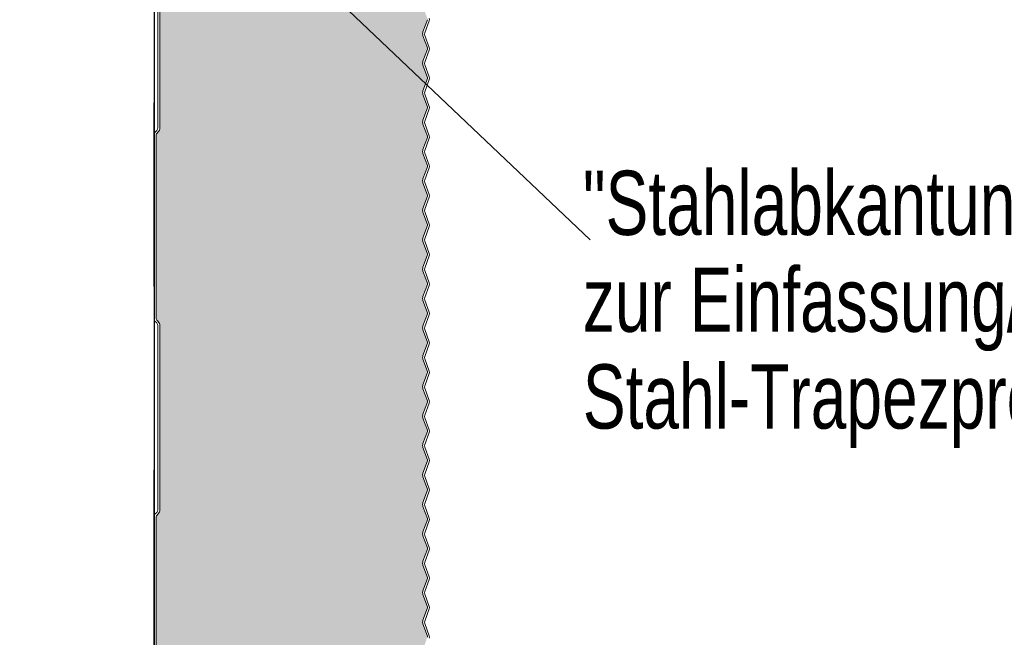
# Model space of a CAD drawing. Header units: metres. Extents: x 1316.5 to 1415.3, y -94.1 to -52.
# Tile 25 of 256: x 1332.418 to 1332.955, y -56.428 to -56.092. Entities that reach past the tile are written whole.
import ezdxf

# ---------------------------------------------------------------- set-up
doc = ezdxf.new("R2010")
doc.units = ezdxf.units.M
doc.header["$PDMODE"] = 65
doc.linetypes.add('AUSGEZOGEN', pattern=[0])
doc.linetypes.add('STRICHPUNKT2_S5', pattern=[0.1, 0.07, -0.01, 0.01, -0.01])
for name, color, linetype, lineweight in [('XR$8$Achsen', 4, 'AUSGEZOGEN', 13), ('XR$8$Dach', 3, 'AUSGEZOGEN', 18), ('XR$8$Dichtband', 251, 'AUSGEZOGEN', 13), ('XR$8$L035', 4, 'AUSGEZOGEN', 13), ('XR$8$Maßlinie 1_50', 7, 'AUSGEZOGEN', 25), ('XR$8$Möblierung', 4, 'AUSGEZOGEN', 13), ('XR$8$Text 1_100', 3, 'AUSGEZOGEN', 18), ('XR$8$Wand', 1, 'AUSGEZOGEN', 50)]:
    doc.layers.add(name, color=color, linetype=linetype, lineweight=lineweight)
doc.styles.add('ARIAL', font='arial.ttf')
doc.dimstyles.new('DIMSTYLE_4', dxfattribs={"dimtxt": 0.04, "dimasz": 0.03, "dimexe": 0, "dimexo": 1e-06, "dimgap": 0.02, "dimtad": 2, "dimdec": 1, "dimlfac": 100, "dimrnd": 0.5, "dimzin": 4, "dimdsep": 46, "dimtxsty": 'ARIAL', "dimblk1": 'ALL_ML_KREIS', "dimblk2": 'ALL_ML_KREIS', "dimsah": 1, "dimcen": 0, "dimse1": 1, "dimse2": 1, "dimclrd": 7, "dimclre": 7, "dimclrt": 7, "dimadec": 0, "dimazin": 0, "dimtfac": 1, "dimtdec": 0, "dimtix": 1, "dimtmove": 2, "dimatfit": 3, "dimfxl": 0, "dimtzin": 0, "dimlwd": 0, "dimlwe": 25, "dimarcsym": 0})

# ---------------------------------------------------------------- blocks, each defined once
blk = doc.blocks.new('COMPLEXOBJECT_108')
at = {"layer": 'XR$8$Möblierung', "linetype": 'AUSGEZOGEN', "lineweight": 25, "true_color": 0xf0e39c, "transparency": 33554687}
blk.add_hatch(color=41, dxfattribs=at).paths.add_polyline_path([(1332.63813, -56.62927), (1332.63933, -56.63255), (1332.63933, -56.63989), (1332.63813, -56.64317), (1332.63805, -56.64348), (1332.63799, -56.64374), (1332.63797, -56.64437), (1332.63806, -56.64502), (1332.63813, -56.64529), (1332.63933, -56.64857), (1332.63933, -56.65591), (1332.63813, -56.65919), (1332.63804, -56.65953), (1332.63799, -56.65977), (1332.63797, -56.65996), (1332.63796, -56.66019), (1332.63798, -56.66063), (1332.63804, -56.66101), (1332.63803, -56.66101), (1332.64055, -56.66795), (1332.64055, -56.66856), (1332.63813, -56.67521), (1332.63813, -56.67732), (1332.64055, -56.68397), (1332.64055, -56.68458), (1332.63813, -56.69122), (1332.63813, -56.69334), (1332.64055, -56.69998), (1332.64055, -56.7006), (1332.63813, -56.70724), (1332.63813, -56.70936), (1332.64055, -56.716), (1332.64055, -56.71662), (1332.63813, -56.72326), (1332.63813, -56.72538), (1332.64055, -56.73202), (1332.64055, -56.73263), (1332.63813, -56.73927), (1332.63813, -56.74139), (1332.64055, -56.74804), (1332.64055, -56.74865), (1332.63813, -56.75529), (1332.63813, -56.75741), (1332.64055, -56.76405), (1332.64055, -56.76467), (1332.63813, -56.77131), (1332.63813, -56.77343), (1332.64055, -56.78007), (1332.64055, -56.78069), (1332.63813, -56.78733), (1332.63813, -56.78944), (1332.64055, -56.79609), (1332.64055, -56.7967), (1332.63813, -56.80334), (1332.63813, -56.80546), (1332.64055, -56.8121), (1332.64055, -56.81272), (1332.63813, -56.81936), (1332.63813, -56.82148), (1332.64055, -56.82812), (1332.64055, -56.82874), (1332.63813, -56.83538), (1332.63813, -56.8375), (1332.64055, -56.84414), (1332.64055, -56.84475), (1332.63813, -56.8514), (1332.63813, -56.85351), (1332.64055, -56.86016), (1332.64055, -56.86077), (1332.63813, -56.86741), (1332.63813, -56.86953), (1332.64055, -56.87617), (1332.64055, -56.87679), (1332.63813, -56.88343), (1332.63813, -56.88555), (1332.63992, -56.89045), (1332.4948, -56.89045), (1332.4948, -56.88252), (1332.4939, -56.88033), (1332.49307, -56.8795), (1332.4928, -56.87886), (1332.4928, -56.77852), (1332.49307, -56.77788), (1332.4939, -56.77705), (1332.4948, -56.77486), (1332.4948, -56.67452), (1332.4939, -56.67233), (1332.49307, -56.6715), (1332.4928, -56.67086), (1332.4928, -56.66101), (1332.4928, -56.57052), (1332.49307, -56.56988), (1332.4939, -56.56905), (1332.4948, -56.56686), (1332.4948, -56.46652), (1332.4939, -56.46433), (1332.49307, -56.4635), (1332.4928, -56.46286), (1332.4928, -56.36252), (1332.49307, -56.36188), (1332.4939, -56.36105), (1332.4948, -56.35886), (1332.4948, -56.25852), (1332.4939, -56.25633), (1332.49307, -56.2555), (1332.4928, -56.25486), (1332.4928, -56.15452), (1332.49307, -56.15388), (1332.4939, -56.15305), (1332.4948, -56.15086), (1332.4948, -56.05052), (1332.4939, -56.04833), (1332.49307, -56.0475), (1332.4928, -56.04686), (1332.4928, -55.94682), (1332.49286, -55.94608), (1332.49307, -55.94532), (1332.49343, -55.94441), (1332.49374, -55.944), (1332.49424, -55.94335), (1332.49525, -55.94257), (1332.49643, -55.94208), (1332.4977, -55.94192), (1332.5027, -55.94192), (1332.50402, -55.94174), (1332.50525, -55.94123), (1332.50631, -55.94042), (1332.50712, -55.93937), (1332.50763, -55.93814), (1332.5078, -55.93682), (1332.5078, -55.91749), (1332.50916, -55.9141), (1332.51239, -55.91074), (1332.51334, -55.90973), (1332.51262, -55.91049), (1332.51292, -55.91007), (1332.5132, -55.90967), (1332.51339, -55.90921), (1332.51364, -55.90847), (1332.51379, -55.9076), (1332.5138, -55.90721), (1332.5138, -55.88451), (1332.51954, -55.88431), (1332.5238, -55.90847), (1332.52488, -55.90828), (1332.52339, -55.89983), (1332.52308, -55.89807), (1332.52332, -55.89879), (1332.52332, -55.89882), (1332.52342, -55.89912), (1332.52373, -55.89945), (1332.52388, -55.89953), (1332.52402, -55.89958), (1332.5242, -55.89961), (1332.52445, -55.89961), (1332.52447, -55.8996), (1332.5248, -55.89953), (1332.52504, -55.8994), (1332.52515, -55.89932), (1332.52527, -55.89918), (1332.52534, -55.89907), (1332.52539, -55.89894), (1332.52543, -55.89881), (1332.52546, -55.89863), (1332.52544, -55.89352), (1332.52386, -55.88458), (1332.61504, -55.88458), (1332.61261, -55.8984), (1332.61369, -55.89859), (1332.61656, -55.88231), (1332.61712, -55.88104), (1332.61819, -55.88018), (1332.61937, -55.87995), (1332.61941, -55.87991), (1332.61944, -55.87993), (1332.61954, -55.87991), (1332.62087, -55.8803), (1332.62186, -55.88125), (1332.62231, -55.88256), (1332.62373, -55.89882), (1332.62373, -55.93282), (1332.62387, -55.9342), (1332.62427, -55.93553), (1332.62493, -55.93676), (1332.62581, -55.93784), (1332.62689, -55.93872), (1332.62811, -55.93937), (1332.62945, -55.93978), (1332.63083, -55.93991), (1332.63383, -55.93991), (1332.63518, -55.94005), (1332.63647, -55.94044), (1332.63766, -55.94108), (1332.63871, -55.94194), (1332.63957, -55.94298), (1332.64021, -55.94417), (1332.6406, -55.94547), (1332.64073, -55.94682), (1332.64073, -55.94713), (1332.64068, -55.94743), (1332.63924, -55.9514), (1332.63813, -55.95443), (1332.63813, -55.95655), (1332.64055, -55.96319), (1332.64055, -55.9638), (1332.63813, -55.97044), (1332.63813, -55.97256), (1332.64055, -55.9792), (1332.64055, -55.97982), (1332.63813, -55.98646), (1332.63813, -55.98858), (1332.64055, -55.99522), (1332.64055, -55.99584), (1332.63813, -56.00248), (1332.63813, -56.0046), (1332.64055, -56.01124), (1332.64055, -56.01185), (1332.63813, -56.0185), (1332.63813, -56.02061), (1332.64055, -56.02726), (1332.64055, -56.02787), (1332.63813, -56.03451), (1332.63813, -56.03663), (1332.64055, -56.04327), (1332.64055, -56.04389), (1332.63813, -56.05053), (1332.63813, -56.05265), (1332.64055, -56.05929), (1332.64055, -56.05991), (1332.63813, -56.06655), (1332.63813, -56.06867), (1332.64055, -56.07531), (1332.64055, -56.07592), (1332.63813, -56.08257), (1332.63813, -56.08468), (1332.64055, -56.09133), (1332.64055, -56.09194), (1332.63813, -56.09858), (1332.63813, -56.1007), (1332.64055, -56.10734), (1332.64055, -56.10796), (1332.63813, -56.1146), (1332.63813, -56.11672), (1332.64055, -56.12336), (1332.64055, -56.12398), (1332.63813, -56.13062), (1332.63813, -56.13274), (1332.64055, -56.13938), (1332.64055, -56.13999), (1332.63813, -56.14663), (1332.63813, -56.14875), (1332.64055, -56.1554), (1332.64055, -56.15601), (1332.63813, -56.16265), (1332.63813, -56.16477), (1332.64055, -56.17141), (1332.64055, -56.17203), (1332.63813, -56.17867), (1332.63813, -56.18079), (1332.64055, -56.18743), (1332.64055, -56.18804), (1332.63813, -56.19469), (1332.63813, -56.1968), (1332.64055, -56.20345), (1332.64055, -56.20406), (1332.63813, -56.2107), (1332.63813, -56.21282), (1332.64055, -56.21946), (1332.64055, -56.22008), (1332.63813, -56.22672), (1332.63813, -56.22884), (1332.64055, -56.23548), (1332.64055, -56.2361), (1332.63813, -56.24274), (1332.63813, -56.24486), (1332.64055, -56.2515), (1332.64055, -56.25211), (1332.63813, -56.25876), (1332.63813, -56.26087), (1332.64055, -56.26752), (1332.64055, -56.26813), (1332.63813, -56.27477), (1332.63813, -56.27689), (1332.64055, -56.28353), (1332.64055, -56.28415), (1332.63813, -56.29079), (1332.63813, -56.29291), (1332.64055, -56.29955), (1332.64055, -56.30017), (1332.63813, -56.30681), (1332.63813, -56.30893), (1332.64055, -56.31557), (1332.64055, -56.31618), (1332.63813, -56.32282), (1332.63813, -56.32494), (1332.64055, -56.33159), (1332.64055, -56.3322), (1332.63813, -56.33884), (1332.63813, -56.34096), (1332.64055, -56.3476), (1332.64055, -56.34822), (1332.63813, -56.35486), (1332.63813, -56.35698), (1332.64055, -56.36362), (1332.64055, -56.36424), (1332.63813, -56.37088), (1332.63813, -56.373), (1332.64055, -56.37964), (1332.64055, -56.38025), (1332.63813, -56.38689), (1332.63813, -56.38901), (1332.64055, -56.39565), (1332.64055, -56.39627), (1332.63813, -56.40291), (1332.63813, -56.40503), (1332.64055, -56.41167), (1332.64055, -56.41229), (1332.63813, -56.41893), (1332.63813, -56.42105), (1332.64055, -56.42769), (1332.64055, -56.4283), (1332.63813, -56.43495), (1332.63813, -56.43706), (1332.64055, -56.44371), (1332.64055, -56.44432), (1332.63813, -56.45096), (1332.63813, -56.45308), (1332.64055, -56.45972), (1332.64055, -56.46034), (1332.63813, -56.46698), (1332.63813, -56.4691), (1332.64055, -56.47574), (1332.64055, -56.47636), (1332.63813, -56.483), (1332.63813, -56.48512), (1332.64055, -56.49176), (1332.64055, -56.49237), (1332.63813, -56.49902), (1332.63813, -56.50113), (1332.64055, -56.50778), (1332.64055, -56.50839), (1332.63813, -56.51503), (1332.63813, -56.51715), (1332.64055, -56.52379), (1332.64055, -56.52441), (1332.63813, -56.53105), (1332.63813, -56.53317), (1332.64055, -56.53981), (1332.64055, -56.54043), (1332.63813, -56.54707), (1332.63813, -56.54919), (1332.64055, -56.55583), (1332.64055, -56.55644), (1332.63813, -56.56308), (1332.63813, -56.5652), (1332.64055, -56.57185), (1332.64055, -56.57246), (1332.63813, -56.5791), (1332.63813, -56.58122), (1332.64055, -56.58786), (1332.64055, -56.58848), (1332.63813, -56.59512), (1332.63813, -56.59724), (1332.64055, -56.60388), (1332.64055, -56.60449), (1332.63813, -56.61114), (1332.63813, -56.61271), (1332.63813, -56.61325), (1332.63933, -56.61653), (1332.64055, -56.6199), (1332.64055, -56.62051), (1332.63813, -56.62715), (1332.63806, -56.6274), (1332.63797, -56.62792), (1332.63795, -56.6281), (1332.63795, -56.62833), (1332.6381, -56.62918)], flags=16)
at = {"layer": 'XR$8$Dichtband', "transparency": 33554687}
for p, q in [((1332.4948, -56.05052), (1332.4948, -56.15086)), ((1332.63813, -56.09858), (1332.64055, -56.09194)), ((1332.64055, -56.10734), (1332.63813, -56.1007)), ((1332.63813, -56.1146), (1332.64055, -56.10796)), ((1332.64055, -56.12336), (1332.63813, -56.11672)), ((1332.63813, -56.13062), (1332.64055, -56.12398)), ((1332.64055, -56.13938), (1332.63813, -56.13274)), ((1332.63813, -56.14663), (1332.64055, -56.13999)), ((1332.64055, -56.1554), (1332.63813, -56.14875)), ((1332.4928, -56.15452), (1332.4928, -56.25486)), ((1332.4939, -56.15305), (1332.49307, -56.15388)), ((1332.63813, -56.16265), (1332.64055, -56.15601)), ((1332.64055, -56.17141), (1332.63813, -56.16477)), ((1332.63813, -56.17867), (1332.64055, -56.17203)), ((1332.64055, -56.18743), (1332.63813, -56.18079)), ((1332.63813, -56.19469), (1332.64055, -56.18804)), ((1332.64055, -56.20345), (1332.63813, -56.1968)), ((1332.63813, -56.2107), (1332.64055, -56.20406)), ((1332.64055, -56.21946), (1332.63813, -56.21282)), ((1332.63813, -56.22672), (1332.64055, -56.22008)), ((1332.64055, -56.23548), (1332.63813, -56.22884)), ((1332.63813, -56.24274), (1332.64055, -56.2361)), ((1332.64055, -56.2515), (1332.63813, -56.24486)), ((1332.63813, -56.25876), (1332.64055, -56.25211)), ((1332.49307, -56.2555), (1332.4939, -56.25633)), ((1332.4948, -56.25852), (1332.4948, -56.35886)), ((1332.64055, -56.26752), (1332.63813, -56.26087)), ((1332.63813, -56.27477), (1332.64055, -56.26813)), ((1332.64055, -56.28353), (1332.63813, -56.27689)), ((1332.63813, -56.29079), (1332.64055, -56.28415)), ((1332.64055, -56.29955), (1332.63813, -56.29291)), ((1332.63813, -56.30681), (1332.64055, -56.30017)), ((1332.64055, -56.31557), (1332.63813, -56.30893)), ((1332.63813, -56.32282), (1332.64055, -56.31618)), ((1332.64055, -56.33159), (1332.63813, -56.32494)), ((1332.63813, -56.33884), (1332.64055, -56.3322)), ((1332.64055, -56.3476), (1332.63813, -56.34096)), ((1332.63813, -56.35486), (1332.64055, -56.34822)), ((1332.4939, -56.36105), (1332.49307, -56.36188)), ((1332.64055, -56.36362), (1332.63813, -56.35698)), ((1332.4928, -56.36252), (1332.4928, -56.46286)), ((1332.63813, -56.37088), (1332.64055, -56.36424)), ((1332.64055, -56.37964), (1332.63813, -56.373)), ((1332.63813, -56.38689), (1332.64055, -56.38025)), ((1332.64055, -56.39565), (1332.63813, -56.38901)), ((1332.63813, -56.40291), (1332.64055, -56.39627)), ((1332.64055, -56.41167), (1332.63813, -56.40503)), ((1332.63813, -56.41893), (1332.64055, -56.41229)), ((1332.64055, -56.42769), (1332.63813, -56.42105))]:
    blk.add_line(p, q, dxfattribs=at)
for centre, radius, start, end in [((1332.64105, -56.09964), 0.0031, 160.0189, 199.9791), ((1332.6397, -56.10765), 0.0009, 340.0189, 19.9791), ((1332.64105, -56.11566), 0.0031, 160.0189, 199.9791), ((1332.6397, -56.12367), 0.0009, 340.0189, 19.9791), ((1332.64105, -56.13168), 0.0031, 160.0189, 199.9791), ((1332.6397, -56.13969), 0.0009, 340.0189, 19.9791), ((1332.64105, -56.14769), 0.0031, 160.0189, 199.9791), ((1332.4917, -56.15086), 0.0031, 315, 0), ((1332.4937, -56.15452), 0.0009, 135, 180), ((1332.6397, -56.1557), 0.0009, 340.0189, 19.9791), ((1332.64105, -56.16371), 0.0031, 160.0189, 199.9791), ((1332.6397, -56.17172), 0.0009, 340.0189, 19.9791), ((1332.64105, -56.17973), 0.0031, 160.0189, 199.9791), ((1332.6397, -56.18774), 0.0009, 340.0189, 19.9791), ((1332.64105, -56.19575), 0.0031, 160.0189, 199.9791), ((1332.6397, -56.20375), 0.0009, 340.0189, 19.9791), ((1332.64105, -56.21176), 0.0031, 160.0189, 199.9791), ((1332.6397, -56.21977), 0.0009, 340.0189, 19.9791), ((1332.64105, -56.22778), 0.0031, 160.0189, 199.9791), ((1332.6397, -56.23579), 0.0009, 340.0189, 19.9791), ((1332.64105, -56.2438), 0.0031, 160.0189, 199.9791), ((1332.6397, -56.25181), 0.0009, 340.0189, 19.9791), ((1332.4937, -56.25486), 0.0009, 180, 225), ((1332.4917, -56.25852), 0.0031, 0, 45), ((1332.64105, -56.25981), 0.0031, 160.0189, 199.9791), ((1332.6397, -56.26782), 0.0009, 340.0189, 19.9791), ((1332.64105, -56.27583), 0.0031, 160.0189, 199.9791), ((1332.6397, -56.28384), 0.0009, 340.0189, 19.9791), ((1332.64105, -56.29185), 0.0031, 160.0189, 199.9791), ((1332.6397, -56.29986), 0.0009, 340.0189, 19.9791), ((1332.64105, -56.30787), 0.0031, 160.0189, 199.9791), ((1332.6397, -56.31588), 0.0009, 340.0189, 19.9791), ((1332.64105, -56.32388), 0.0031, 160.0189, 199.9791), ((1332.6397, -56.33189), 0.0009, 340.0189, 19.9791), ((1332.64105, -56.3399), 0.0031, 160.0189, 199.9791), ((1332.6397, -56.34791), 0.0009, 340.0189, 19.9791), ((1332.64105, -56.35592), 0.0031, 160.0189, 199.9791), ((1332.4937, -56.36252), 0.0009, 135, 180), ((1332.4917, -56.35886), 0.0031, 315, 0), ((1332.6397, -56.36393), 0.0009, 340.0189, 19.9791), ((1332.64105, -56.37194), 0.0031, 160.0189, 199.9791), ((1332.6397, -56.37994), 0.0009, 340.0189, 19.9791), ((1332.64105, -56.38795), 0.0031, 160.0189, 199.9791), ((1332.6397, -56.39596), 0.0009, 340.0189, 19.9791), ((1332.64105, -56.40397), 0.0031, 160.0189, 199.9791), ((1332.6397, -56.41198), 0.0009, 340.0189, 19.9791), ((1332.64105, -56.41999), 0.0031, 160.0189, 199.9791), ((1332.6397, -56.428), 0.0009, 340.0189, 19.9791)]:
    blk.add_arc(centre, radius, start, end, dxfattribs=at)
at = {"layer": 'XR$8$L035', "transparency": 33554687}
for p, q in [((1332.4937, -56.15086), (1332.4937, -56.05052)), ((1332.4948, -56.05052), (1332.4948, -56.15086)), ((1332.63813, -56.09858), (1332.64055, -56.09194)), ((1332.64158, -56.09248), (1332.63917, -56.09912)), ((1332.64055, -56.10734), (1332.63813, -56.1007)), ((1332.63917, -56.10049), (1332.64158, -56.10713)), ((1332.63813, -56.1146), (1332.64055, -56.10796)), ((1332.64158, -56.10849), (1332.63917, -56.11514)), ((1332.64055, -56.12336), (1332.63813, -56.11672)), ((1332.63917, -56.1165), (1332.64158, -56.12314)), ((1332.63813, -56.13062), (1332.64055, -56.12398)), ((1332.64158, -56.12451), (1332.63917, -56.13115)), ((1332.64055, -56.13938), (1332.63813, -56.13274)), ((1332.63917, -56.13252), (1332.64158, -56.13916)), ((1332.63813, -56.14663), (1332.64055, -56.13999)), ((1332.64158, -56.14053), (1332.63917, -56.14717)), ((1332.49229, -56.15311), (1332.49312, -56.15228)), ((1332.64055, -56.1554), (1332.63813, -56.14875)), ((1332.63917, -56.14854), (1332.64158, -56.15518)), ((1332.4917, -56.25486), (1332.4917, -56.15452)), ((1332.4928, -56.15452), (1332.4928, -56.25486)), ((1332.4939, -56.15305), (1332.49307, -56.15388)), ((1332.63813, -56.16265), (1332.64055, -56.15601)), ((1332.64158, -56.15655), (1332.63917, -56.16319)), ((1332.64055, -56.17141), (1332.63813, -56.16477)), ((1332.63917, -56.16455), (1332.64158, -56.1712)), ((1332.63813, -56.17867), (1332.64055, -56.17203)), ((1332.64158, -56.17256), (1332.63917, -56.1792)), ((1332.64055, -56.18743), (1332.63813, -56.18079)), ((1332.63917, -56.18057), (1332.64158, -56.18721)), ((1332.63813, -56.19469), (1332.64055, -56.18804)), ((1332.64158, -56.18858), (1332.63917, -56.19522)), ((1332.64055, -56.20345), (1332.63813, -56.1968)), ((1332.63917, -56.19659), (1332.64158, -56.20323)), ((1332.63813, -56.2107), (1332.64055, -56.20406)), ((1332.64158, -56.2046), (1332.63917, -56.21124)), ((1332.64055, -56.21946), (1332.63813, -56.21282)), ((1332.63917, -56.21261), (1332.64158, -56.21925)), ((1332.63813, -56.22672), (1332.64055, -56.22008)), ((1332.64158, -56.22062), (1332.63917, -56.22726)), ((1332.64055, -56.23548), (1332.63813, -56.22884)), ((1332.63917, -56.22862), (1332.64158, -56.23527)), ((1332.63813, -56.24274), (1332.64055, -56.2361)), ((1332.64158, -56.23663), (1332.63917, -56.24327)), ((1332.64055, -56.2515), (1332.63813, -56.24486)), ((1332.63917, -56.24464), (1332.64158, -56.25128)), ((1332.63813, -56.25876), (1332.64055, -56.25211)), ((1332.64158, -56.25265), (1332.63917, -56.25929)), ((1332.49312, -56.25711), (1332.49229, -56.25628)), ((1332.49307, -56.2555), (1332.4939, -56.25633)), ((1332.4937, -56.35886), (1332.4937, -56.25852)), ((1332.4948, -56.25852), (1332.4948, -56.35886)), ((1332.64055, -56.26752), (1332.63813, -56.26087)), ((1332.63917, -56.26066), (1332.64158, -56.2673)), ((1332.63813, -56.27477), (1332.64055, -56.26813)), ((1332.64158, -56.26867), (1332.63917, -56.27531)), ((1332.64055, -56.28353), (1332.63813, -56.27689)), ((1332.63917, -56.27668), (1332.64158, -56.28332)), ((1332.63813, -56.29079), (1332.64055, -56.28415)), ((1332.64158, -56.28468), (1332.63917, -56.29133)), ((1332.64055, -56.29955), (1332.63813, -56.29291)), ((1332.63917, -56.29269), (1332.64158, -56.29933)), ((1332.63813, -56.30681), (1332.64055, -56.30017)), ((1332.64158, -56.3007), (1332.63917, -56.30734)), ((1332.64055, -56.31557), (1332.63813, -56.30893)), ((1332.63917, -56.30871), (1332.64158, -56.31535)), ((1332.63813, -56.32282), (1332.64055, -56.31618)), ((1332.64158, -56.31672), (1332.63917, -56.32336)), ((1332.64055, -56.33159), (1332.63813, -56.32494)), ((1332.63917, -56.32473), (1332.64158, -56.33137)), ((1332.63813, -56.33884), (1332.64055, -56.3322)), ((1332.64158, -56.33274), (1332.63917, -56.33938)), ((1332.64055, -56.3476), (1332.63813, -56.34096)), ((1332.63917, -56.34074), (1332.64158, -56.34739)), ((1332.63813, -56.35486), (1332.64055, -56.34822)), ((1332.64158, -56.34875), (1332.63917, -56.3554)), ((1332.63917, -56.35676), (1332.64158, -56.3634)), ((1332.49229, -56.36111), (1332.49312, -56.36028)), ((1332.4939, -56.36105), (1332.49307, -56.36188)), ((1332.64055, -56.36362), (1332.63813, -56.35698)), ((1332.4917, -56.46286), (1332.4917, -56.36252)), ((1332.4928, -56.36252), (1332.4928, -56.46286)), ((1332.63813, -56.37088), (1332.64055, -56.36424)), ((1332.64158, -56.36477), (1332.63917, -56.37141)), ((1332.63917, -56.37278), (1332.64158, -56.37942)), ((1332.64055, -56.37964), (1332.63813, -56.373)), ((1332.63813, -56.38689), (1332.64055, -56.38025)), ((1332.64158, -56.38079), (1332.63917, -56.38743)), ((1332.63917, -56.3888), (1332.64158, -56.39544)), ((1332.64055, -56.39565), (1332.63813, -56.38901)), ((1332.63813, -56.40291), (1332.64055, -56.39627)), ((1332.64158, -56.39681), (1332.63917, -56.40345)), ((1332.64055, -56.41167), (1332.63813, -56.40503)), ((1332.63917, -56.40481), (1332.64158, -56.41146)), ((1332.63813, -56.41893), (1332.64055, -56.41229)), ((1332.64158, -56.41282), (1332.63917, -56.41946)), ((1332.64055, -56.42769), (1332.63813, -56.42105)), ((1332.63917, -56.42083), (1332.64158, -56.42747))]:
    blk.add_line(p, q, dxfattribs=at)
for centre, radius, start, end in [((1332.6397, -56.09179), 0.002, 340.0189, 19.9791), ((1332.64105, -56.09964), 0.0031, 160.0189, 199.9791), ((1332.64105, -56.0998), 0.002, 160.0189, 199.9791), ((1332.6397, -56.10765), 0.0009, 340.0189, 19.9791), ((1332.6397, -56.10781), 0.002, 340.0189, 19.9791), ((1332.64105, -56.11566), 0.0031, 160.0189, 199.9791), ((1332.64105, -56.11582), 0.002, 160.0189, 199.9791), ((1332.6397, -56.12367), 0.0009, 340.0189, 19.9791), ((1332.6397, -56.12383), 0.002, 340.0189, 19.9791), ((1332.64105, -56.13168), 0.0031, 160.0189, 199.9791), ((1332.64105, -56.13184), 0.002, 160.0189, 199.9791), ((1332.6397, -56.13969), 0.0009, 340.0189, 19.9791), ((1332.6397, -56.13985), 0.002, 340.0189, 19.9791), ((1332.64105, -56.14769), 0.0031, 160.0189, 199.9791), ((1332.64105, -56.14785), 0.002, 160.0189, 199.9791), ((1332.4917, -56.15086), 0.002, 315, 0), ((1332.4917, -56.15086), 0.0031, 315, 0), ((1332.4937, -56.15452), 0.002, 135, 180), ((1332.4937, -56.15452), 0.0009, 135, 180), ((1332.6397, -56.1557), 0.0009, 340.0189, 19.9791), ((1332.6397, -56.15586), 0.002, 340.0189, 19.9791), ((1332.64105, -56.16371), 0.0031, 160.0189, 199.9791), ((1332.64105, -56.16387), 0.002, 160.0189, 199.9791), ((1332.6397, -56.17172), 0.0009, 340.0189, 19.9791), ((1332.6397, -56.17188), 0.002, 340.0189, 19.9791), ((1332.64105, -56.17973), 0.0031, 160.0189, 199.9791), ((1332.64105, -56.17989), 0.002, 160.0189, 199.9791), ((1332.6397, -56.18774), 0.0009, 340.0189, 19.9791), ((1332.6397, -56.1879), 0.002, 340.0189, 19.9791), ((1332.64105, -56.19575), 0.0031, 160.0189, 199.9791), ((1332.64105, -56.19591), 0.002, 160.0189, 199.9791), ((1332.6397, -56.20375), 0.0009, 340.0189, 19.9791), ((1332.6397, -56.20391), 0.002, 340.0189, 19.9791), ((1332.64105, -56.21176), 0.0031, 160.0189, 199.9791), ((1332.64105, -56.21192), 0.002, 160.0189, 199.9791), ((1332.6397, -56.21977), 0.0009, 340.0189, 19.9791), ((1332.6397, -56.21993), 0.002, 340.0189, 19.9791), ((1332.64105, -56.22778), 0.0031, 160.0189, 199.9791), ((1332.64105, -56.22794), 0.002, 160.0189, 199.9791), ((1332.6397, -56.23579), 0.0009, 340.0189, 19.9791), ((1332.6397, -56.23595), 0.002, 340.0189, 19.9791), ((1332.64105, -56.2438), 0.0031, 160.0189, 199.9791), ((1332.64105, -56.24396), 0.002, 160.0189, 199.9791), ((1332.6397, -56.25181), 0.0009, 340.0189, 19.9791), ((1332.6397, -56.25197), 0.002, 340.0189, 19.9791), ((1332.4937, -56.25486), 0.002, 180, 225), ((1332.4937, -56.25486), 0.0009, 180, 225), ((1332.4917, -56.25852), 0.002, 0, 45), ((1332.4917, -56.25852), 0.0031, 0, 45), ((1332.64105, -56.25981), 0.0031, 160.0189, 199.9791), ((1332.64105, -56.25997), 0.002, 160.0189, 199.9791), ((1332.6397, -56.26782), 0.0009, 340.0189, 19.9791), ((1332.6397, -56.26798), 0.002, 340.0189, 19.9791), ((1332.64105, -56.27583), 0.0031, 160.0189, 199.9791), ((1332.64105, -56.27599), 0.002, 160.0189, 199.9791), ((1332.6397, -56.28384), 0.0009, 340.0189, 19.9791), ((1332.6397, -56.284), 0.002, 340.0189, 19.9791), ((1332.64105, -56.29185), 0.0031, 160.0189, 199.9791), ((1332.64105, -56.29201), 0.002, 160.0189, 199.9791), ((1332.6397, -56.29986), 0.0009, 340.0189, 19.9791), ((1332.6397, -56.30002), 0.002, 340.0189, 19.9791), ((1332.64105, -56.30787), 0.0031, 160.0189, 199.9791), ((1332.64105, -56.30803), 0.002, 160.0189, 199.9791), ((1332.6397, -56.31588), 0.0009, 340.0189, 19.9791), ((1332.6397, -56.31604), 0.002, 340.0189, 19.9791), ((1332.64105, -56.32388), 0.0031, 160.0189, 199.9791), ((1332.64105, -56.32404), 0.002, 160.0189, 199.9791), ((1332.6397, -56.33189), 0.0009, 340.0189, 19.9791), ((1332.6397, -56.33205), 0.002, 340.0189, 19.9791), ((1332.64105, -56.3399), 0.0031, 160.0189, 199.9791), ((1332.64105, -56.34006), 0.002, 160.0189, 199.9791), ((1332.6397, -56.34791), 0.0009, 340.0189, 19.9791), ((1332.6397, -56.34807), 0.002, 340.0189, 19.9791), ((1332.64105, -56.35592), 0.0031, 160.0189, 199.9791), ((1332.64105, -56.35608), 0.002, 160.0189, 199.9791), ((1332.4937, -56.36252), 0.002, 135, 180), ((1332.4937, -56.36252), 0.0009, 135, 180), ((1332.4917, -56.35886), 0.002, 315, 0), ((1332.4917, -56.35886), 0.0031, 315, 0), ((1332.6397, -56.36393), 0.0009, 340.0189, 19.9791), ((1332.6397, -56.36409), 0.002, 340.0189, 19.9791), ((1332.64105, -56.37194), 0.0031, 160.0189, 199.9791), ((1332.64105, -56.3721), 0.002, 160.0189, 199.9791), ((1332.6397, -56.37994), 0.0009, 340.0189, 19.9791), ((1332.6397, -56.3801), 0.002, 340.0189, 19.9791), ((1332.64105, -56.38795), 0.0031, 160.0189, 199.9791), ((1332.64105, -56.38811), 0.002, 160.0189, 199.9791), ((1332.6397, -56.39596), 0.0009, 340.0189, 19.9791), ((1332.6397, -56.39612), 0.002, 340.0189, 19.9791), ((1332.64105, -56.40397), 0.0031, 160.0189, 199.9791), ((1332.64105, -56.40413), 0.002, 160.0189, 199.9791), ((1332.6397, -56.41198), 0.0009, 340.0189, 19.9791), ((1332.6397, -56.41214), 0.002, 340.0189, 19.9791), ((1332.64105, -56.41999), 0.0031, 160.0189, 199.9791), ((1332.64105, -56.42015), 0.002, 160.0189, 199.9791), ((1332.6397, -56.428), 0.0009, 340.0189, 19.9791), ((1332.6397, -56.42816), 0.002, 340.0189, 19.9791)]:
    blk.add_arc(centre, radius, start, end, dxfattribs=at)
blk = doc.blocks.new('ALL_ML_KREIS')
at = {"color": 0, "linetype": 'ByBlock', "lineweight": -2}
for p, q in [((0, -0.5), (0, 0.5)), ((-1, 0), (0.5, 0))]:
    blk.add_line(p, q, dxfattribs=at)
blk.add_circle((0, 0), 0.15, dxfattribs=at)
blk = doc.blocks.new('*D598')
at = {"layer": 'DEFPOINTS', "color": 7, "linetype": 'AUSGEZOGEN', "lineweight": 25, "transparency": 33554687}
for p in [(1332.3417, -55.91231), (1332.3417, -56.70231), (1333.31359, -56.70231)]:
    blk.add_point(p, dxfattribs=at)
at = {"layer": 'XR$8$Maßlinie 1_50', "color": 7, "linetype": 'AUSGEZOGEN', "lineweight": -2, "transparency": 33554687}
blk.add_line((1333.31359, -56.70231), (1333.31359, -55.91231), dxfattribs=at)
at = {"layer": 'XR$8$Maßlinie 1_50', "color": 7, "linetype": 'AUSGEZOGEN', "lineweight": 25, "transparency": 33554687, "xscale": 0.03, "yscale": 0.03, "zscale": 0.03}
for p, rotation in [((1333.31359, -55.91231), 90), ((1333.31359, -56.70231), 270)]:
    blk.add_blockref('ALL_ML_KREIS', p, dxfattribs=dict(at, rotation=rotation))
at = {"layer": 'XR$8$Maßlinie 1_50', "color": 7, "linetype": 'AUSGEZOGEN', "lineweight": 25, "transparency": 33554687, "insert": (1333.28291, -56.30916), "char_height": 0.04, "width": 0.16, "attachment_point": 5, "rotation": 90, "style": 'ARIAL'}
blk.add_mtext('\\A1;{\\A1;{79\\H0.026400;\\S^ ;}}', dxfattribs=at)

msp = doc.modelspace()

# ---------------------------------------------------------------- linework, layer by layer
at = {"layer": 'XR$8$Achsen', "color": 4, "linetype": 'STRICHPUNKT2_S5', "lineweight": 35, "transparency": 33554687}
msp.add_line((1332.4917, -54.73728), (1332.4917, -57.31923), dxfattribs=at)
at = {"layer": 'XR$8$Dach', "color": 7, "linetype": 'AUSGEZOGEN', "lineweight": 25, "transparency": 33554687}
msp.add_line((1332.4917, -55.95243), (1332.4917, -56.89045), dxfattribs=at)
at = {"layer": 'XR$8$Wand', "color": 3, "linetype": 'AUSGEZOGEN', "lineweight": 13, "transparency": 33554687}
msp.add_line((1332.72929, -56.21185), (1332.42653, -55.92439), dxfattribs=at)

# ---------------------------------------------------------------- block references
at = {"layer": 'XR$8$L035', "color": 30, "linetype": 'AUSGEZOGEN', "lineweight": 35, "transparency": 33554687}
msp.add_blockref('COMPLEXOBJECT_108', (0, 0), dxfattribs=at)

# ---------------------------------------------------------------- texts
at = {"layer": 'XR$8$Text 1_100', "color": 3, "linetype": 'AUSGEZOGEN', "lineweight": 18, "transparency": 33554687, "insert": (1332.72524, -56.17419), "char_height": 0.035, "width": 0.4675642, "attachment_point": 1, "line_spacing_factor": 0.903614, "style": 'ARIAL'}
msp.add_mtext('\\A1;{\\fArial|i0|b0;\\H0.035000;\\W0.714286;\\C3;"Stahlabkantung als "Schuh" }\\P{\\fArial|i0|b0;\\H0.035000;\\W0.714286;\\C3;zur Einfassung/Stabilisierung}\\P{\\fArial|i0|b0;\\H0.035000;\\W0.714286;\\C3;Stahl-Trapezprofil}\\P', dxfattribs=at)

# ---------------------------------------------------------------- dimensions: what is measured, and where the dimension line sits
at = {"layer": 'XR$8$Maßlinie 1_50', "color": 7, "linetype": 'AUSGEZOGEN', "lineweight": 25, "transparency": 33554687}
dim = msp.add_linear_dim(base=(1333.31359, -55.91231), p1=(1332.3417, -56.70231), p2=(1332.3417, -55.91231), angle=90, dimstyle='DIMSTYLE_4', override={"dimpost": '<>', "dimclrd": 7, "dimclre": 7, "dimclrt": 7, "dimlwd": 0, "dimlwe": 25}, dxfattribs=at)
dim.commit()
dim.dimension.update_dxf_attribs({"geometry": '*D598', "text_midpoint": (1333.28291, -56.30916), "dimtype": 160})

doc.saveas('drawing.dxf')
